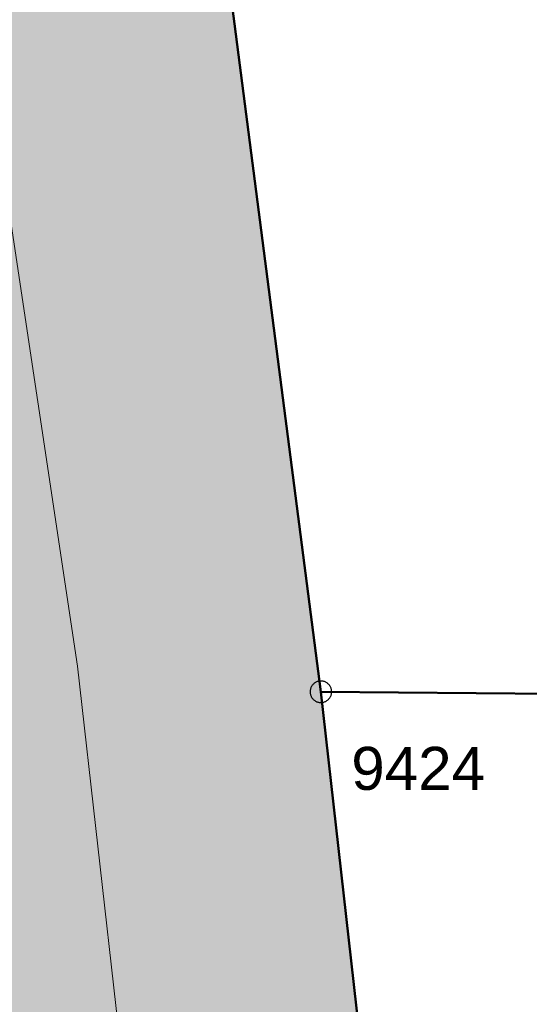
# Model space of a CAD drawing. Header units: metres. Extents: x 2643011 to 2643179, y 1217594 to 1217713.
# Tile 10 of 60: x 2643079.56 to 2643085.48, y 1217606.6 to 1217618.04. Entities that reach past the tile are written whole.
import ezdxf

# ---------------------------------------------------------------- set-up
doc = ezdxf.new("R2010")
doc.units = ezdxf.units.M
doc.linetypes.add('AUSGEZOGEN', pattern=[0])
for name, color, linetype in [('XR$1$_65399', 7, 'Continuous'), ('XR$1$_65400', 7, 'Continuous'), ('XR$1$_65402', 7, 'Continuous'), ('XR$1$_65405', 7, 'Continuous'), ('XR$1$_65414', 7, 'Continuous'), ('XR$1$_65415', 7, 'Continuous')]:
    doc.layers.add(name, color=color, linetype=linetype)
doc.styles.add('ARIAL', font='arial.ttf')

msp = doc.modelspace()

# ---------------------------------------------------------------- hatches: boundary and pattern name
at = {"layer": 'XR$1$_65414', "linetype": 'AUSGEZOGEN', "lineweight": 20, "true_color": 0xf0f0ea, "transparency": 33554687}
msp.add_hatch(color=7, dxfattribs=at).paths.add_polyline_path([(2643081.648, 1217621.168), (2643075.752, 1217620.307), (2643077.497, 1217610.176), (2643079.202, 1217595.256), (2643079.262, 1217594.387), (2643084.848, 1217594.387), (2643083.06, 1217610.233)])

# ---------------------------------------------------------------- linework, layer by layer
at = {"layer": 'XR$1$_65399', "color": 7, "linetype": 'AUSGEZOGEN', "lineweight": 25, "transparency": 33554687}
for p, q in [((2643082.938, 1217610.26), (2643082.937, 1217610.252)), ((2643082.94, 1217610.268), (2643082.938, 1217610.26)), ((2643082.942, 1217610.275), (2643082.94, 1217610.268)), ((2643082.945, 1217610.282), (2643082.942, 1217610.275)), ((2643082.949, 1217610.289), (2643082.945, 1217610.282)), ((2643082.952, 1217610.296), (2643082.949, 1217610.289)), ((2643082.956, 1217610.303), (2643082.952, 1217610.296)), ((2643082.961, 1217610.309), (2643082.956, 1217610.303)), ((2643082.966, 1217610.315), (2643082.961, 1217610.309)), ((2643082.971, 1217610.321), (2643082.966, 1217610.315)), ((2643082.977, 1217610.327), (2643082.971, 1217610.321)), ((2643082.983, 1217610.332), (2643082.977, 1217610.327)), ((2643082.99, 1217610.336), (2643082.983, 1217610.332)), ((2643082.996, 1217610.341), (2643082.99, 1217610.336)), ((2643083.003, 1217610.344), (2643082.996, 1217610.341)), ((2643083.01, 1217610.348), (2643083.003, 1217610.344)), ((2643083.017, 1217610.351), (2643083.01, 1217610.348)), ((2643083.025, 1217610.353), (2643083.017, 1217610.351)), ((2643083.032, 1217610.355), (2643083.025, 1217610.353)), ((2643083.04, 1217610.357), (2643083.032, 1217610.355)), ((2643083.048, 1217610.358), (2643083.04, 1217610.357)), ((2643083.056, 1217610.358), (2643083.048, 1217610.358)), ((2643083.064, 1217610.358), (2643083.056, 1217610.358)), ((2643083.071, 1217610.358), (2643083.064, 1217610.358)), ((2643083.079, 1217610.357), (2643083.071, 1217610.358)), ((2643083.087, 1217610.355), (2643083.079, 1217610.357)), ((2643083.095, 1217610.353), (2643083.087, 1217610.355)), ((2643083.102, 1217610.351), (2643083.095, 1217610.353)), ((2643083.109, 1217610.348), (2643083.102, 1217610.351)), ((2643083.116, 1217610.345), (2643083.109, 1217610.348)), ((2643083.123, 1217610.341), (2643083.116, 1217610.345)), ((2643083.13, 1217610.337), (2643083.123, 1217610.341)), ((2643083.136, 1217610.332), (2643083.13, 1217610.337)), ((2643083.142, 1217610.327), (2643083.136, 1217610.332)), ((2643083.148, 1217610.322), (2643083.142, 1217610.327)), ((2643083.154, 1217610.316), (2643083.148, 1217610.322)), ((2643083.159, 1217610.31), (2643083.154, 1217610.316)), ((2643083.163, 1217610.304), (2643083.159, 1217610.31)), ((2643083.167, 1217610.297), (2643083.163, 1217610.304)), ((2643083.171, 1217610.29), (2643083.167, 1217610.297)), ((2643083.175, 1217610.283), (2643083.171, 1217610.29)), ((2643083.178, 1217610.276), (2643083.175, 1217610.283)), ((2643083.18, 1217610.268), (2643083.178, 1217610.276)), ((2643083.182, 1217610.261), (2643083.18, 1217610.268)), ((2643083.184, 1217610.253), (2643083.182, 1217610.261)), ((2643082.936, 1217610.244), (2643082.935, 1217610.237)), ((2643082.935, 1217610.237), (2643082.935, 1217610.229)), ((2643082.935, 1217610.229), (2643082.936, 1217610.221)), ((2643082.937, 1217610.252), (2643082.936, 1217610.244)), ((2643082.936, 1217610.221), (2643082.937, 1217610.213)), ((2643082.937, 1217610.213), (2643082.938, 1217610.205)), ((2643082.938, 1217610.205), (2643082.94, 1217610.198)), ((2643082.94, 1217610.198), (2643082.943, 1217610.19)), ((2643082.943, 1217610.19), (2643082.946, 1217610.183)), ((2643082.946, 1217610.183), (2643082.949, 1217610.176)), ((2643082.949, 1217610.176), (2643082.953, 1217610.169)), ((2643082.953, 1217610.169), (2643082.957, 1217610.163)), ((2643082.957, 1217610.163), (2643082.962, 1217610.156)), ((2643082.962, 1217610.156), (2643082.967, 1217610.15)), ((2643082.967, 1217610.15), (2643082.972, 1217610.144)), ((2643082.972, 1217610.144), (2643082.978, 1217610.139)), ((2643083.143, 1217610.14), (2643083.149, 1217610.145)), ((2643083.149, 1217610.145), (2643083.154, 1217610.151)), ((2643083.154, 1217610.151), (2643083.159, 1217610.157)), ((2643083.159, 1217610.157), (2643083.164, 1217610.163)), ((2643083.164, 1217610.163), (2643083.168, 1217610.17)), ((2643083.168, 1217610.17), (2643083.172, 1217610.177)), ((2643083.172, 1217610.177), (2643083.175, 1217610.184)), ((2643083.175, 1217610.184), (2643083.178, 1217610.191)), ((2643083.178, 1217610.191), (2643083.18, 1217610.199)), ((2643083.18, 1217610.199), (2643083.182, 1217610.206)), ((2643083.182, 1217610.206), (2643083.184, 1217610.214)), ((2643083.185, 1217610.245), (2643083.184, 1217610.253)), ((2643083.184, 1217610.214), (2643083.185, 1217610.222)), ((2643083.185, 1217610.238), (2643083.185, 1217610.245)), ((2643083.185, 1217610.23), (2643083.185, 1217610.238)), ((2643083.185, 1217610.222), (2643083.185, 1217610.23)), ((2643082.978, 1217610.139), (2643082.984, 1217610.134)), ((2643082.984, 1217610.134), (2643082.99, 1217610.13)), ((2643082.99, 1217610.13), (2643082.997, 1217610.125)), ((2643082.997, 1217610.125), (2643083.004, 1217610.122)), ((2643083.004, 1217610.122), (2643083.011, 1217610.118)), ((2643083.011, 1217610.118), (2643083.018, 1217610.115)), ((2643083.018, 1217610.115), (2643083.026, 1217610.113)), ((2643083.026, 1217610.113), (2643083.033, 1217610.111)), ((2643083.033, 1217610.111), (2643083.041, 1217610.11)), ((2643083.041, 1217610.11), (2643083.049, 1217610.109)), ((2643083.049, 1217610.109), (2643083.057, 1217610.108)), ((2643083.057, 1217610.108), (2643083.065, 1217610.108)), ((2643083.065, 1217610.108), (2643083.072, 1217610.109)), ((2643083.072, 1217610.109), (2643083.08, 1217610.11)), ((2643083.08, 1217610.11), (2643083.088, 1217610.111)), ((2643083.088, 1217610.111), (2643083.095, 1217610.113)), ((2643083.095, 1217610.113), (2643083.103, 1217610.116)), ((2643083.103, 1217610.116), (2643083.11, 1217610.119)), ((2643083.11, 1217610.119), (2643083.117, 1217610.122)), ((2643083.117, 1217610.122), (2643083.124, 1217610.126)), ((2643083.124, 1217610.126), (2643083.131, 1217610.13)), ((2643083.131, 1217610.13), (2643083.137, 1217610.135)), ((2643083.137, 1217610.135), (2643083.143, 1217610.14))]:
    msp.add_line(p, q, dxfattribs=at)
at = {"layer": 'XR$1$_65402', "color": 250, "linetype": 'AUSGEZOGEN', "lineweight": 13, "transparency": 33554687}
msp.add_lwpolyline([(2643083.136, 1217610.332), (2643083.13, 1217610.337), (2643083.123, 1217610.341), (2643083.116, 1217610.345), (2643083.109, 1217610.348), (2643083.102, 1217610.351), (2643083.095, 1217610.353), (2643083.087, 1217610.355), (2643083.079, 1217610.357), (2643083.071, 1217610.358), (2643083.064, 1217610.358), (2643083.056, 1217610.358), (2643083.048, 1217610.358), (2643083.04, 1217610.357), (2643083.032, 1217610.355), (2643083.025, 1217610.353), (2643083.017, 1217610.351), (2643083.01, 1217610.348), (2643083.003, 1217610.344), (2643082.996, 1217610.341), (2643082.99, 1217610.336), (2643082.983, 1217610.332), (2643082.977, 1217610.327), (2643082.971, 1217610.321), (2643082.966, 1217610.315), (2643082.961, 1217610.309), (2643082.956, 1217610.303), (2643082.952, 1217610.296), (2643082.949, 1217610.289), (2643082.945, 1217610.282), (2643082.942, 1217610.275), (2643082.94, 1217610.268), (2643082.938, 1217610.26), (2643082.937, 1217610.252), (2643082.936, 1217610.244), (2643082.935, 1217610.237), (2643082.935, 1217610.229), (2643082.936, 1217610.221), (2643082.937, 1217610.213), (2643082.938, 1217610.205), (2643082.94, 1217610.198), (2643082.943, 1217610.19), (2643082.946, 1217610.183), (2643082.949, 1217610.176), (2643082.953, 1217610.169), (2643082.957, 1217610.163), (2643082.962, 1217610.156), (2643082.967, 1217610.15), (2643082.972, 1217610.144), (2643082.978, 1217610.139), (2643082.984, 1217610.134), (2643082.99, 1217610.13), (2643082.997, 1217610.125), (2643083.004, 1217610.122), (2643083.011, 1217610.118), (2643083.018, 1217610.115), (2643083.026, 1217610.113), (2643083.033, 1217610.111), (2643083.041, 1217610.11), (2643083.049, 1217610.109), (2643083.057, 1217610.108), (2643083.065, 1217610.108), (2643083.072, 1217610.109), (2643083.08, 1217610.11), (2643083.088, 1217610.111), (2643083.095, 1217610.113), (2643083.103, 1217610.116), (2643083.11, 1217610.119), (2643083.117, 1217610.122), (2643083.124, 1217610.126), (2643083.131, 1217610.13), (2643083.137, 1217610.135), (2643083.143, 1217610.14), (2643083.149, 1217610.145), (2643083.154, 1217610.151), (2643083.159, 1217610.157), (2643083.164, 1217610.163), (2643083.168, 1217610.17), (2643083.172, 1217610.177), (2643083.175, 1217610.184), (2643083.178, 1217610.191), (2643083.18, 1217610.199), (2643083.182, 1217610.206), (2643083.184, 1217610.214), (2643083.185, 1217610.222), (2643083.185, 1217610.23), (2643083.185, 1217610.238), (2643083.185, 1217610.245), (2643083.184, 1217610.253), (2643083.182, 1217610.261), (2643083.18, 1217610.268), (2643083.178, 1217610.276), (2643083.175, 1217610.283), (2643083.171, 1217610.29), (2643083.167, 1217610.297), (2643083.163, 1217610.304), (2643083.159, 1217610.31), (2643083.154, 1217610.316), (2643083.148, 1217610.322), (2643083.142, 1217610.327), (2643083.136, 1217610.332)], close=True, dxfattribs=at)
at = {"layer": 'XR$1$_65405', "color": 250, "linetype": 'AUSGEZOGEN', "lineweight": 50, "transparency": 33554687}
for p, q in [((2643083.06, 1217610.233), (2643077.492, 1217653.343)), ((2643077.492, 1217653.343), (2643083.06, 1217610.233)), ((2643084.848, 1217594.387), (2643083.06, 1217610.233)), ((2643083.06, 1217610.233), (2643104.829, 1217610.046)), ((2643104.829, 1217610.046), (2643083.06, 1217610.233)), ((2643083.06, 1217610.233), (2643084.848, 1217594.387))]:
    msp.add_line(p, q, dxfattribs=at)
at = {"layer": 'XR$1$_65415', "color": 8, "linetype": 'AUSGEZOGEN', "lineweight": 18, "transparency": 33554687}
for p, q in [((2643083.06, 1217610.233), (2643079.905, 1217634.658)), ((2643084.848, 1217594.387), (2643083.06, 1217610.233))]:
    msp.add_line(p, q, dxfattribs=at)
at = {"layer": 'XR$1$_65415', "color": 7, "linetype": 'AUSGEZOGEN', "lineweight": 18, "transparency": 33554687}
for p, q in [((2643080.236, 1217610.53), (2643078.7, 1217620.737)), ((2643082.055, 1217594.387), (2643080.236, 1217610.53))]:
    msp.add_line(p, q, dxfattribs=at)

# ---------------------------------------------------------------- texts
at = {"layer": 'XR$1$_65400', "color": 250, "linetype": 'AUSGEZOGEN', "lineweight": -3, "transparency": 33554687, "insert": (2643083.413, 1217609.086), "char_height": 0.5, "width": 1.81751, "attachment_point": 7, "style": 'ARIAL'}
msp.add_mtext('\\W1.00;9424', dxfattribs=at)

doc.saveas('drawing.dxf')
